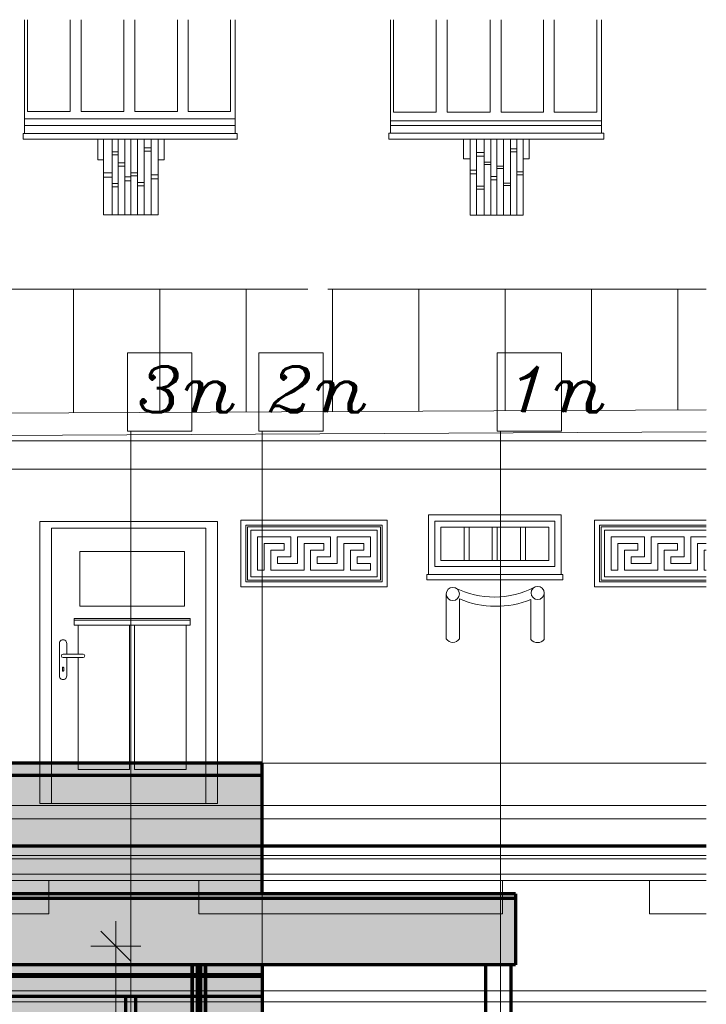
# Model space of a CAD drawing. Header units: millimetres. Extents: x -74 to 79, y 0 to 54.
# Tile 105 of 164: x -10.66 to -8.59, y 31.38 to 34.34. Entities that reach past the tile are written whole.
import ezdxf

# ---------------------------------------------------------------- set-up
doc = ezdxf.new("R2010")
doc.units = ezdxf.units.MM
for name, color, linetype, lineweight in [('01_Neubau_Linen', 7, 'Continuous', 20), ('10_Achsen Neubau', 7, 'Continuous', 20), ('WPG_Fassadenverkleidung', 7, 'Continuous', 20), ('WPG_Hilfslinien', 7, 'Continuous', 20), ('WPG_Pfosten-Riegel-Fassade', 7, 'Continuous', 20), ('WPG_Stahlprofile', 7, 'Continuous', 20)]:
    doc.layers.add(name, color=color, linetype=linetype, lineweight=lineweight)
doc.styles.add('Italic', font='Italic', dxfattribs={"width": 1.15})

msp = doc.modelspace()

# ---------------------------------------------------------------- hatches: boundary and pattern name
at = {"layer": 'WPG_Fassadenverkleidung', "lineweight": 35, "true_color": 0xffffff}
h = msp.add_hatch(color=7, dxfattribs=at)
h.paths.add_polyline_path([(-9.7671293, 28.3153829), (-9.1654174, 28.3153829), (-9.1654174, 28.660882), (-9.9280149, 28.660882), (-9.9280149, 31.4949749), (-9.1654174, 31.4949749), (-9.1654174, 31.7089401), (-9.9280149, 31.7089401), (-9.9280149, 32.1024633), (-31.0093852, 32.1024633), (-31.0093852, 31.7089401), (-33.9185944, 31.7089401), (-33.9185944, 31.4949749), (-32.9888868, 31.4949749), (-32.9888868, 28.660882), (-33.9185944, 28.660882), (-33.9185944, 28.3153829), (-33.3168825, 28.3153829), (-32.9888868, 28.2926214), (-32.9888868, 26.3208813), (-32.8388868, 26.3208813), (-32.8388868, 28.2822121), (-30.5140928, 28.1208813), (-30.5140928, 26.3208813), (-10.4280149, 26.3208813), (-10.4280149, 28.1208813)])
h.paths.add_polyline_path([(-31.0093852, 28.660882), (-32.8388868, 28.660882), (-32.8388868, 31.4949749), (-31.0093852, 31.4949749)])
at = {"layer": 'WPG_Pfosten-Riegel-Fassade', "lineweight": 35, "true_color": 0x990000}
msp.add_hatch(color=14, dxfattribs=at).paths.add_polyline_path([(-9.1654174, 31.6949749), (-9.1654174, 31.4949749), (-33.9185944, 31.4949749), (-33.9185944, 31.6949749)])

# ---------------------------------------------------------------- linework, layer by layer
at = {"color": 8, "linetype": 'Continuous', "lineweight": 18}
for p, q in [((-10.6443289, 34.3427933), (-10.6443289, 34.0002412)), ((-10.6353667, 34.3427933), (-10.6353667, 34.0663391)), ((-10.5064126, 34.0663391), (-10.5064126, 34.3427933)), ((-10.4736658, 34.0663391), (-10.4736658, 34.3427933)), ((-10.3443914, 34.0663391), (-10.3443914, 34.3427933)), ((-10.3113478, 34.0663391), (-10.3113478, 34.3427933)), ((-10.1832463, 34.0663391), (-10.1832463, 34.3427933)), ((-10.1513867, 34.0663391), (-10.1513867, 34.3427933)), ((-10.0231221, 34.0663391), (-10.0231221, 34.3427933)), ((-10.0093289, 34.0002412), (-10.0093289, 34.3427933)), ((-9.5417952, 34.0004104), (-9.5417952, 34.3427933)), ((-9.532833, 34.3427933), (-9.532833, 34.064217)), ((-9.4038789, 34.064217), (-9.4038789, 34.3427933)), ((-9.3711321, 34.064217), (-9.3711321, 34.3427933)), ((-9.2418576, 34.064217), (-9.2418576, 34.3427933)), ((-9.2088141, 34.064217), (-9.2088141, 34.3427933)), ((-9.0807125, 34.064217), (-9.0807125, 34.3427933)), ((-9.048853, 34.064217), (-9.048853, 34.3427933)), ((-8.9205884, 34.064217), (-8.9205884, 34.3427933)), ((-8.9066086, 34.0004104), (-8.9066086, 34.3427933)), ((-10.5064126, 34.0663391), (-10.6353667, 34.0663391)), ((-10.3443914, 34.0663391), (-10.4736658, 34.0663391)), ((-10.1832463, 34.0663391), (-10.3113478, 34.0663391)), ((-10.0231221, 34.0663391), (-10.1513867, 34.0663391)), ((-9.4038789, 34.064217), (-9.532833, 34.064217)), ((-9.2418576, 34.064217), (-9.3711321, 34.064217)), ((-9.0807125, 34.064217), (-9.2088141, 34.064217)), ((-8.9205884, 34.064217), (-9.048853, 34.064217)), ((-10.6443289, 34.0444309), (-10.0093289, 34.0444309)), ((-8.9066086, 34.0376623), (-9.5417952, 34.0376623)), ((-10.6443289, 34.0242492), (-10.0093289, 34.0242492)), ((-8.9066086, 34.0240243), (-9.5417952, 34.0240243)), ((-10.6484952, 33.9827967), (-10.6484952, 34.0002412)), ((-10.0034952, 34.0002412), (-10.6484952, 34.0002412)), ((-10.4234952, 33.9827967), (-10.6484952, 33.9827967)), ((-10.4234952, 33.9202412), (-10.4234952, 33.9827967)), ((-10.2234952, 33.9827967), (-10.4234952, 33.9827967)), ((-10.4059952, 33.9202412), (-10.4059952, 33.9827967)), ((-10.3800976, 33.7552412), (-10.3800976, 33.9827967)), ((-10.3622056, 33.7552412), (-10.3622056, 33.9827967)), ((-10.341909, 33.7552412), (-10.341909, 33.9827967)), ((-10.3234952, 33.7552412), (-10.3234952, 33.9827967)), ((-10.3039864, 33.7552412), (-10.3039864, 33.9827967)), ((-10.2831557, 33.7552412), (-10.2831557, 33.9827967)), ((-10.262325, 33.7552412), (-10.262325, 33.9827967)), ((-10.2409952, 33.9202412), (-10.2409952, 33.9827967)), ((-10.2234952, 33.9827967), (-10.2234952, 33.9202412)), ((-10.2234952, 33.9827967), (-10.0034952, 33.9827967)), ((-10.0034952, 33.9827967), (-10.0034952, 34.0002412)), ((-9.5469793, 33.9829104), (-9.5469793, 34.0004104)), ((-8.8992644, 34.0004104), (-9.5469793, 34.0004104)), ((-9.3219793, 33.9829104), (-9.5469793, 33.9829104)), ((-9.3219793, 33.9829104), (-9.3219793, 33.92353)), ((-9.1242644, 33.9829104), (-9.3219793, 33.9829104)), ((-9.3019793, 33.92353), (-9.3019793, 33.9829104)), ((-9.2826931, 33.75353), (-9.2826931, 33.9829104)), ((-9.2595806, 33.75353), (-9.2595806, 33.9829104)), ((-9.2396931, 33.75353), (-9.2396931, 33.9829104)), ((-9.2219793, 33.75353), (-9.2219793, 33.9829104)), ((-9.2009931, 33.75353), (-9.2009931, 33.9829104)), ((-9.1805681, 33.75353), (-9.1805681, 33.9829104)), ((-9.1612182, 33.75353), (-9.1612182, 33.9829104)), ((-9.1419793, 33.92353), (-9.1419793, 33.9829104)), ((-9.1242644, 33.92353), (-9.1242644, 33.9829104)), ((-9.1242644, 33.9829104), (-8.8992644, 33.9829104)), ((-8.8992644, 33.9829104), (-8.8992644, 34.0004104)), ((-10.3800976, 33.9446185), (-10.3622056, 33.9446185)), ((-10.2831557, 33.9570172), (-10.262325, 33.9570172)), ((-10.2831557, 33.9470433), (-10.262325, 33.9470433)), ((-9.2826931, 33.9428958), (-9.2595806, 33.9428958)), ((-9.1805681, 33.9531904), (-9.1612182, 33.9531904)), ((-9.1805681, 33.9448309), (-9.1612182, 33.9448309)), ((-10.4059952, 33.9202412), (-10.4234952, 33.9202412)), ((-10.4059952, 33.7552412), (-10.4059952, 33.9202412)), ((-10.3800976, 33.9351871), (-10.3622056, 33.9351871)), ((-10.2234952, 33.9202412), (-10.2409952, 33.9202412)), ((-10.2409952, 33.9202412), (-10.2409952, 33.7552412)), ((-9.3219793, 33.92353), (-9.3019793, 33.92353)), ((-9.3019793, 33.92353), (-9.3019793, 33.75353)), ((-9.2826931, 33.9317946), (-9.2595806, 33.9317946)), ((-9.2595806, 33.913441), (-9.2396931, 33.913441)), ((-9.1419793, 33.75353), (-9.1419793, 33.92353)), ((-9.1419793, 33.92353), (-9.1242644, 33.92353)), ((-10.3622056, 33.9116085), (-10.341909, 33.9116085)), ((-10.3622056, 33.9012929), (-10.341909, 33.9012929)), ((-9.3019793, 33.8889755), (-9.2826931, 33.8889755)), ((-9.2595806, 33.9066719), (-9.2396931, 33.9066719)), ((-9.2219793, 33.9018537), (-9.2009931, 33.9018537)), ((-9.2219793, 33.8940669), (-9.2009931, 33.8940669)), ((-9.1612182, 33.8846551), (-9.1419793, 33.8846551)), ((-10.4059952, 33.8816395), (-10.3800976, 33.8816395)), ((-10.4059952, 33.8682442), (-10.3800976, 33.8682442)), ((-10.341909, 33.869019), (-10.3234952, 33.869019)), ((-10.341909, 33.8576725), (-10.3234952, 33.8576725)), ((-10.3234952, 33.8812511), (-10.3039864, 33.8812511)), ((-10.3234952, 33.8721144), (-10.3039864, 33.8721144)), ((-10.262325, 33.8749065), (-10.2409952, 33.8749065)), ((-10.262325, 33.8633089), (-10.2409952, 33.8633089)), ((-9.3019793, 33.8778743), (-9.2826931, 33.8778743)), ((-9.2396931, 33.8705855), (-9.2219793, 33.8705855)), ((-9.2396931, 33.8601147), (-9.2219793, 33.8601147)), ((-9.1612182, 33.8748809), (-9.1419793, 33.8748809)), ((-10.3800976, 33.8495957), (-10.3622056, 33.8495957)), ((-10.3800976, 33.8396149), (-10.3622056, 33.8396149)), ((-10.3039864, 33.8526621), (-10.2831557, 33.8526621)), ((-10.3039864, 33.8420517), (-10.2831557, 33.8420517)), ((-9.2826931, 33.8410866), (-9.2595806, 33.8410866)), ((-9.2826931, 33.8318921), (-9.2595806, 33.8318921)), ((-9.2009931, 33.8503729), (-9.1805681, 33.8503729)), ((-9.2009931, 33.8427273), (-9.1805681, 33.8427273)), ((-10.2409952, 33.7552412), (-10.4059952, 33.7552412)), ((-9.3019793, 33.75353), (-9.1419793, 33.75353)), ((-9.7903518, 33.5307115), (-13.0336264, 33.5307115)), ((-10.496802, 33.5307264), (-10.496802, 33.1578492)), ((-10.236802, 33.5307264), (-10.236802, 33.1590795)), ((-9.976802, 33.5307264), (-9.976802, 33.1603099)), ((-8.5907793, 33.5307115), (-9.7303518, 33.5307115)), ((-9.716802, 33.5307264), (-9.716802, 33.1615402)), ((-9.456802, 33.5307264), (-9.456802, 33.1627706)), ((-9.196802, 33.5307264), (-9.196802, 33.1640009)), ((-8.936802, 33.5307264), (-8.936802, 33.1652313)), ((-8.676802, 33.5307264), (-8.676802, 33.1664616)), ((-8.5907793, 33.1668687), (-12.9778379, 33.1461087)), ((-8.5907793, 33.1003679), (-12.9775232, 33.0796095)), ((-8.5907793, 33.0735068), (-12.8840106, 33.0735068)), ((-8.5907793, 32.9883189), (-12.8840106, 32.9883189)), ((-9.0276602, 32.8508813), (-9.4276602, 32.8508813)), ((-9.4276602, 32.8508813), (-9.4276602, 32.6706409)), ((-9.0276602, 32.8508813), (-9.0276602, 32.6706409)), ((-10.0627872, 32.8308813), (-10.5977872, 32.8308813)), ((-10.5977872, 31.9808813), (-10.5977872, 32.8308813)), ((-10.0627872, 31.9808813), (-10.0627872, 32.8308813)), ((-9.5522179, 32.8343027), (-9.9922179, 32.8343027)), ((-9.9922179, 32.8343027), (-9.9922179, 32.6340603)), ((-9.9772179, 32.8193027), (-9.9772179, 32.6493027)), ((-9.5672179, 32.8193027), (-9.9772179, 32.8193027)), ((-9.5672179, 32.8193027), (-9.5672179, 32.6493027)), ((-9.5522179, 32.6340603), (-9.5522179, 32.8343027)), ((-9.4086602, 32.8318813), (-9.4086602, 32.6948813)), ((-9.0466602, 32.8318813), (-9.4086602, 32.8318813)), ((-9.0466602, 32.8318813), (-9.0466602, 32.6948813)), ((-8.5907793, 32.8343027), (-8.9272222, 32.8343027)), ((-8.9272222, 32.8343027), (-8.9272222, 32.6340603)), ((-8.9122222, 32.8193027), (-8.9122222, 32.6493027)), ((-8.5907793, 32.8193027), (-8.9122222, 32.8193027)), ((-10.0977872, 32.8108813), (-10.5627872, 32.8108813)), ((-10.5627872, 31.9808813), (-10.5627872, 32.8108813)), ((-10.0977872, 31.9808813), (-10.0977872, 32.8108813)), ((-9.9722179, 32.8143027), (-9.9722179, 32.6543027)), ((-9.5722179, 32.8143027), (-9.9722179, 32.8143027)), ((-9.9622179, 32.8043027), (-9.9622179, 32.6643027)), ((-9.5822179, 32.8043027), (-9.9622179, 32.8043027)), ((-9.5822179, 32.8043027), (-9.5822179, 32.6643027)), ((-9.5722179, 32.8143027), (-9.5722179, 32.6543027)), ((-9.0651602, 32.8133813), (-9.3901602, 32.8133813)), ((-9.3901602, 32.8133813), (-9.3901602, 32.7133813)), ((-9.3201602, 32.8133813), (-9.3201602, 32.7133813)), ((-9.3051602, 32.8133813), (-9.3051602, 32.7133813)), ((-9.2351602, 32.8133813), (-9.2351602, 32.7133813)), ((-9.2201602, 32.8133813), (-9.2201602, 32.7133813)), ((-9.1501602, 32.8133813), (-9.1501602, 32.7133813)), ((-9.1351602, 32.8133813), (-9.1351602, 32.7133813)), ((-9.0651602, 32.8133813), (-9.0651602, 32.7133813)), ((-8.9072222, 32.8143027), (-8.9072222, 32.6543027)), ((-8.5907793, 32.8143027), (-8.9072222, 32.8143027)), ((-8.8972222, 32.8043027), (-8.8972222, 32.6643027)), ((-8.5907793, 32.8043027), (-8.8972222, 32.8043027)), ((-9.9422179, 32.7843027), (-9.8422179, 32.7843027)), ((-9.9422179, 32.6843027), (-9.9422179, 32.7843027)), ((-9.9222179, 32.7643027), (-9.8622179, 32.7643027)), ((-9.9222179, 32.6843027), (-9.9222179, 32.7643027)), ((-9.8622179, 32.7443027), (-9.8622179, 32.7643027)), ((-9.8422179, 32.7243027), (-9.8422179, 32.7843027)), ((-9.8222179, 32.7843027), (-9.7222179, 32.7843027)), ((-9.8222179, 32.7043027), (-9.8222179, 32.7843027)), ((-9.8022179, 32.7643027), (-9.7422179, 32.7643027)), ((-9.8022179, 32.6843027), (-9.8022179, 32.7643027)), ((-9.7422179, 32.7443027), (-9.7422179, 32.7643027)), ((-9.7222179, 32.7243027), (-9.7222179, 32.7843027)), ((-9.7022179, 32.7843027), (-9.6022179, 32.7843027)), ((-9.7022179, 32.7043027), (-9.7022179, 32.7843027)), ((-9.6822179, 32.7643027), (-9.6222179, 32.7643027)), ((-9.6822179, 32.6843027), (-9.6822179, 32.7643027)), ((-9.6222179, 32.7443027), (-9.6222179, 32.7643027)), ((-9.6022179, 32.7243027), (-9.6022179, 32.7843027)), ((-8.8772222, 32.7843027), (-8.7772222, 32.7843027)), ((-8.8772222, 32.6843027), (-8.8772222, 32.7843027)), ((-8.8572222, 32.7643027), (-8.7972222, 32.7643027)), ((-8.8572222, 32.6843027), (-8.8572222, 32.7643027)), ((-8.7972222, 32.7443027), (-8.7972222, 32.7643027)), ((-8.7772222, 32.7243027), (-8.7772222, 32.7843027)), ((-8.7572222, 32.7843027), (-8.6572222, 32.7843027)), ((-8.7572222, 32.7043027), (-8.7572222, 32.7843027)), ((-8.7372222, 32.7643027), (-8.6772222, 32.7643027)), ((-8.7372222, 32.6843027), (-8.7372222, 32.7643027)), ((-8.6772222, 32.7443027), (-8.6772222, 32.7643027)), ((-8.6572222, 32.7243027), (-8.6572222, 32.7843027)), ((-8.6372222, 32.7843027), (-8.5907793, 32.7843027)), ((-8.6372222, 32.7043027), (-8.6372222, 32.7843027)), ((-8.6172222, 32.7643027), (-8.5907793, 32.7643027)), ((-8.6172222, 32.6843027), (-8.6172222, 32.7643027)), ((-10.1622872, 32.7403813), (-10.4772872, 32.7403813)), ((-10.4772872, 32.7403813), (-10.4772872, 32.5753813)), ((-10.1622872, 32.5753813), (-10.1622872, 32.7403813)), ((-9.9022179, 32.7443027), (-9.8622179, 32.7443027)), ((-9.9022179, 32.6843027), (-9.9022179, 32.7443027)), ((-9.7822179, 32.7443027), (-9.7422179, 32.7443027)), ((-9.7822179, 32.6843027), (-9.7822179, 32.7443027)), ((-9.6622179, 32.7443027), (-9.6222179, 32.7443027)), ((-9.6622179, 32.6843027), (-9.6622179, 32.7443027)), ((-8.8372222, 32.7443027), (-8.7972222, 32.7443027)), ((-8.8372222, 32.6843027), (-8.8372222, 32.7443027)), ((-8.7172222, 32.7443027), (-8.6772222, 32.7443027)), ((-8.7172222, 32.6843027), (-8.7172222, 32.7443027)), ((-8.5972222, 32.7443027), (-8.5907793, 32.7443027)), ((-8.5972222, 32.6843027), (-8.5972222, 32.7443027)), ((-9.8822179, 32.7043027), (-9.8822179, 32.7243027)), ((-9.8822179, 32.7243027), (-9.8422179, 32.7243027)), ((-9.8822179, 32.7043027), (-9.8222179, 32.7043027)), ((-9.7622179, 32.7043027), (-9.7622179, 32.7243027)), ((-9.7622179, 32.7243027), (-9.7222179, 32.7243027)), ((-9.7622179, 32.7043027), (-9.7022179, 32.7043027)), ((-9.6422179, 32.7043027), (-9.6422179, 32.7243027)), ((-9.6422179, 32.7243027), (-9.6022179, 32.7243027)), ((-9.6422179, 32.7043027), (-9.6022179, 32.7043027)), ((-9.6022179, 32.6843027), (-9.6022179, 32.7043027)), ((-9.0651602, 32.7133813), (-9.3901602, 32.7133813)), ((-8.8172222, 32.7043027), (-8.8172222, 32.7243027)), ((-8.8172222, 32.7243027), (-8.7772222, 32.7243027)), ((-8.8172222, 32.7043027), (-8.7572222, 32.7043027)), ((-8.6972222, 32.7043027), (-8.6972222, 32.7243027)), ((-8.6972222, 32.7243027), (-8.6572222, 32.7243027)), ((-8.6972222, 32.7043027), (-8.6372222, 32.7043027)), ((-9.9422179, 32.6843027), (-9.9222179, 32.6843027)), ((-9.9022179, 32.6843027), (-9.8022179, 32.6843027)), ((-9.7822179, 32.6843027), (-9.6822179, 32.6843027)), ((-9.6622179, 32.6843027), (-9.6022179, 32.6843027)), ((-9.0226602, 32.6706409), (-9.4326602, 32.6706409)), ((-9.4326602, 32.6706409), (-9.4326602, 32.6547113)), ((-9.0466602, 32.6948813), (-9.4086602, 32.6948813)), ((-9.0226602, 32.6706409), (-9.0226602, 32.6547113)), ((-8.8772222, 32.6843027), (-8.8572222, 32.6843027)), ((-8.8372222, 32.6843027), (-8.7372222, 32.6843027)), ((-8.7172222, 32.6843027), (-8.6172222, 32.6843027)), ((-8.5972222, 32.6843027), (-8.5907793, 32.6843027)), ((-9.5672179, 32.6493027), (-9.9772179, 32.6493027)), ((-9.5722179, 32.6543027), (-9.9722179, 32.6543027)), ((-9.5822179, 32.6643027), (-9.9622179, 32.6643027)), ((-9.0226602, 32.6547113), (-9.4326602, 32.6547113)), ((-8.5907793, 32.6493027), (-8.9122222, 32.6493027)), ((-8.5907793, 32.6543027), (-8.9072222, 32.6543027)), ((-8.5907793, 32.6643027), (-8.8972222, 32.6643027)), ((-9.9922179, 32.6340603), (-9.5522179, 32.6340603)), ((-9.3739447, 32.6123231), (-9.3739447, 32.4773231)), ((-9.0787487, 32.6153757), (-9.0787487, 32.4755662)), ((-8.9272222, 32.6340603), (-8.5907793, 32.6340603)), ((-9.3340673, 32.4773231), (-9.3340673, 32.5973552)), ((-9.1188554, 32.4755662), (-9.1188554, 32.5953462)), ((-10.1622872, 32.5753813), (-10.4772872, 32.5753813)), ((-10.4947872, 32.5378813), (-10.4947872, 32.5178813)), ((-10.1447872, 32.5378813), (-10.4947872, 32.5378813)), ((-10.1447872, 32.5328813), (-10.4947872, 32.5328813)), ((-10.1447872, 32.5178813), (-10.1447872, 32.5378813)), ((-10.1447872, 32.5178813), (-10.4947872, 32.5178813)), ((-10.4822872, 32.5178813), (-10.4822872, 32.4311313)), ((-10.3272872, 32.5178813), (-10.3272872, 32.0833813)), ((-10.3122872, 32.5178813), (-10.3122872, 32.0833813)), ((-10.1572872, 32.5178813), (-10.1572872, 32.0833813)), ((-10.5387872, 32.3653813), (-10.5387872, 32.4633813)), ((-10.5167872, 32.4311313), (-10.5167872, 32.4633813)), ((-10.5277872, 32.4311313), (-10.4677872, 32.4311313)), ((-10.5277872, 32.4206313), (-10.4677872, 32.4206313)), ((-10.5167872, 32.3653813), (-10.5167872, 32.4206313)), ((-10.4822872, 32.4206313), (-10.4822872, 32.0833813)), ((-10.5297872, 32.3818813), (-10.5297872, 32.3898813)), ((-10.5257872, 32.3818812), (-10.5257872, 32.3898814)), ((-10.3272872, 32.0833813), (-10.4822872, 32.0833813)), ((-10.1572872, 32.0833813), (-10.3122872, 32.0833813)), ((-8.5907793, 31.9749839), (-12.8840106, 31.9749839)), ((-10.0627872, 31.9808813), (-10.5977872, 31.9808813)), ((-12.8840106, 31.9350234), (-8.5907793, 31.9350234)), ((-12.9640106, 31.8139736), (-8.5907793, 31.8139736)), ((-12.8840106, 31.8242492), (-8.5907793, 31.8242492)), ((-12.8640106, 31.7677153), (-8.5907793, 31.7677153)), ((-8.5907793, 31.7484088), (-12.8640106, 31.7484088)), ((-10.5704088, 31.6484088), (-10.5704088, 31.7484088)), ((-10.1192813, 31.7484088), (-10.1192813, 31.6484088)), ((-9.2040625, 31.6484088), (-9.2040625, 31.7484088)), ((-8.7613377, 31.7484088), (-8.7613377, 31.6484088)), ((-11.4904401, 31.6484088), (-10.5704088, 31.6484088)), ((-10.1192813, 31.6484088), (-9.2040625, 31.6484088)), ((-8.7613377, 31.6484088), (-8.5907793, 31.6484088)), ((-10.3688386, 31.4008813), (-10.3688386, 31.6258813)), ((-10.3238386, 31.5058813), (-10.4138386, 31.5958813)), ((-10.2938386, 31.5508813), (-10.4438386, 31.5508813)), ((-10.3688386, 31.5508813), (-10.3688636, 31.5508813)), ((-10.3688386, 30.6819659), (-10.3688386, 31.5508813)), ((-8.5907793, 31.4168261), (-13.0017474, 31.4168261)), ((-8.5907793, 31.3829137), (-13.0017474, 31.3829137))]:
    msp.add_line(p, q, dxfattribs=at)
for centre in [(-9.3540956, 32.6123231), (-9.0985977, 32.6153757)]:
    msp.add_circle(centre, 0.0198491, dxfattribs=at)
for centre, radius, start, end in [((-9.2295868, 32.8650575), 0.262109, 243.1537005, 297.6217551), ((-9.2240113, 32.8588168), 0.2836802, 247.1724832, 291.7578351), ((-10.5277872, 32.4633813), 0.011, 359.9998833, 180.0001174), ((-9.354006, 32.4902872), 0.0237827, 213.0317815, 326.9682185), ((-9.098802, 32.4911147), 0.025375, 217.788393, 322.211607), ((-10.5277872, 32.4258813), 0.00525, 90, 270), ((-10.4677872, 32.4258813), 0.00525, 270, 90), ((-10.5277872, 32.3898813), 0.002, 82.470519, 180), ((-10.5277872, 32.3818813), 0.002, 180, 277.529481), ((-10.5277872, 32.3898813), 0.0020001, 0.0028413, 82.470519), ((-10.5277872, 32.3818813), 0.002, 277.529481, 359.9971724), ((-10.5277872, 32.3653813), 0.011, 180, 0.0000224)]:
    msp.add_arc(centre, radius, start, end, dxfattribs=at)
at = {"layer": '01_Neubau_Linen', "color": 1, "linetype": 'Continuous', "lineweight": 70}
msp.add_line((-9.1654174, 31.7025331), (-9.1654174, 31.4949749), dxfattribs=at)
at = {"layer": '10_Achsen Neubau', "color": 7, "linetype": 'Continuous', "lineweight": 18}
for p, q in [((-10.3335199, 33.3386107), (-10.1403106, 33.3386161)), ((-10.3335133, 33.1025378), (-10.3335199, 33.3386107)), ((-10.1403106, 33.3386161), (-10.140304, 33.1025432)), ((-9.9380215, 33.3385868), (-9.7448122, 33.3385922)), ((-9.9380149, 33.102514), (-9.9380215, 33.3385868)), ((-9.7448122, 33.3385922), (-9.7448056, 33.1025194)), ((-9.2202191, 33.3386103), (-9.0270091, 33.3386157)), ((-9.2202125, 33.1025378), (-9.2202191, 33.3386103)), ((-9.0270091, 33.3386157), (-9.0270025, 33.1025432)), ((-10.140304, 33.1025432), (-10.3335133, 33.1025378)), ((-10.3235133, 25.4475177), (-10.3235133, 33.1025381)), ((-9.7448056, 33.1025194), (-9.9380149, 33.102514)), ((-9.9280149, 25.4475177), (-9.9280149, 33.1025381)), ((-9.0270025, 33.1025432), (-9.2202125, 33.1025378)), ((-9.2102125, 25.4475177), (-9.2102125, 33.1025381))]:
    msp.add_line(p, q, dxfattribs=at)
at = {"layer": 'WPG_Fassadenverkleidung', "color": 9, "linetype": 'Continuous', "lineweight": 0}
for p, q in [((-9.9280149, 32.1024633), (-31.0093852, 32.1024633)), ((-9.9280149, 31.7089401), (-9.9280149, 32.1024633)), ((-9.1654174, 31.7089401), (-9.9280149, 31.7089401)), ((-9.1654174, 31.4949749), (-9.1654174, 31.7089401)), ((-9.9280149, 28.660882), (-9.9280149, 31.4949749)), ((-9.9280149, 31.4949749), (-9.1654174, 31.4949749))]:
    msp.add_line(p, q, dxfattribs=at)
at = {"layer": 'WPG_Hilfslinien', "color": 7, "linetype": 'Continuous', "lineweight": 18}
msp.add_line((-8.5907793, 32.1024633), (-34.8098786, 32.1024633), dxfattribs=at)
at = {"layer": 'WPG_Hilfslinien', "color": 1, "linetype": 'Continuous', "lineweight": 70}
msp.add_line((-8.5907793, 31.8527153), (-34.8098786, 31.8527153), dxfattribs=at)
at = {"layer": 'WPG_Pfosten-Riegel-Fassade', "color": 1, "linetype": 'Continuous', "lineweight": 70}
for p, q in [((-9.9280149, 31.7089401), (-9.9280149, 32.1024633)), ((-9.1654174, 31.7089401), (-9.1654174, 31.4949749)), ((-9.9280149, 31.4949749), (-9.9280149, 28.660882)), ((-9.9280149, 31.3988914), (-31.0093852, 31.3988914)), ((-10.3385133, 28.660882), (-10.3385133, 31.3988914)), ((-10.3085133, 28.660882), (-10.3085133, 31.3988914)), ((-9.9280149, 31.3988914), (-10.1037001, 31.3988914))]:
    msp.add_line(p, q, dxfattribs=at)
at = {"layer": 'WPG_Pfosten-Riegel-Fassade', "color": 9, "linetype": 'Continuous', "lineweight": 0}
for p, q in [((-33.9185944, 31.6949749), (-9.1654174, 31.6949749)), ((-9.1654174, 31.6949749), (-9.1654174, 31.4949749)), ((-9.1654174, 31.4949749), (-33.9185944, 31.4949749))]:
    msp.add_line(p, q, dxfattribs=at)
at = {"layer": 'WPG_Stahlprofile', "color": 1, "linetype": 'Continuous', "lineweight": 70}
for p, q in [((-9.9280149, 32.1024633), (-31.0093852, 32.1024633)), ((-9.9280149, 32.0652868), (-31.0093852, 32.0652868)), ((-9.1654174, 31.7089401), (-33.9185944, 31.7089401)), ((-9.1654174, 31.6949749), (-33.9185944, 31.6949749)), ((-9.1654174, 31.4949749), (-33.9185944, 31.4949749)), ((-10.1387001, 31.4949749), (-10.1387001, 29.210882)), ((-10.1387001, 29.210882), (-10.1387001, 31.4949749)), ((-10.1237001, 31.4949749), (-10.1237001, 28.660882)), ((-10.1237001, 31.4949749), (-10.1237001, 28.660882)), ((-10.1137001, 31.4949749), (-10.1137001, 28.660882)), ((-10.1137001, 31.4949749), (-10.1137001, 28.660882)), ((-10.0987001, 29.210882), (-10.0987001, 31.4949749)), ((-10.0987001, 31.4949749), (-10.0987001, 29.210882)), ((-9.2545428, 28.660882), (-9.2545428, 31.4949749)), ((-9.1785138, 28.660882), (-9.1785138, 31.4949749)), ((-12.4187001, 31.4657962), (-9.9280149, 31.4657962)), ((-12.4187001, 31.4608817), (-9.9280149, 31.4608817))]:
    msp.add_line(p, q, dxfattribs=at)

# ---------------------------------------------------------------- texts
at = {"layer": '10_Achsen Neubau', "color": 7, "lineweight": 18, "style": 'Italic', "width": 1.15}
for s, p in [('3n', (-10.3064716, 33.1599382)), ('2n', (-9.9109732, 33.159934)), ('1n', (-9.1931701, 33.1599575))]:
    msp.add_text(s, height=0.1375, rotation=0.0016021, dxfattribs=at).set_placement(p)

doc.saveas('drawing.dxf')
